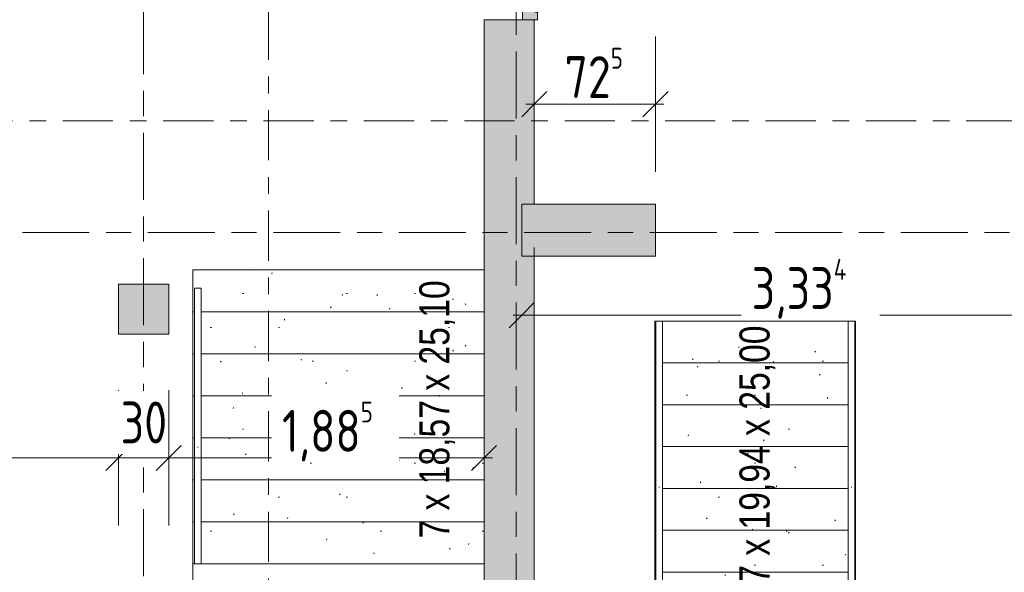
# Model space of a CAD drawing. Header units: metres. Extents: x -39 to 114, y -54 to 869.
# Tile 14 of 44: x -3.79 to 2.1, y -14.05 to -10.75. Entities that reach past the tile are written whole.
import ezdxf

# ---------------------------------------------------------------- set-up
doc = ezdxf.new("R2010")
doc.units = ezdxf.units.M
for name, pattern in [('_Rasterlinie_', [0.75, 0.4, -0.1, 0.15, -0.1]), ('_Schnittlinie_', [0.6, 0.3, -0.1, 0.1, -0.1]), ('_Verdeckte Linien_', [0.3, 0.2, -0.1])]:
    doc.linetypes.add(name, pattern=pattern)
for name, color, linetype, lineweight in [('A_Bem', 7, 'Continuous', 5), ('A_Bem-100', 7, 'Continuous', 5), ('A_Fenster', 45, 'Continuous', 5), ('A_Fenster_Glas', 5, 'Continuous', 5), ('A_Geländer', 7, 'Continuous', 5), ('A_Geschossdecken', 7, 'Continuous', 5), ('A_Raster', 128, 'Continuous', 5), ('A_Symbol-S_A', 172, 'Continuous', 5), ('A_Tragwerksstützen', 7, 'Continuous', 5), ('A_Treppe', 38, 'Continuous', 5), ('A_Tuer', 128, 'Continuous', 5), ('A_Wand', 244, 'Continuous', 5), ('A_Wand_Schraff', 1, 'Continuous', 5), ('Treppe - Beschriftungen', 50, 'Continuous', 5)]:
    doc.layers.add(name, color=color, linetype=linetype, lineweight=lineweight)
doc.styles.add('Arial', font='arial.ttf', dxfattribs={"width": 0.8, "height": 0.18})
doc.styles.add('ISOCPEUR', font='isocpeur.ttf', dxfattribs={"width": 0.8, "height": 0.25})
doc.dimstyles.new('BLB-Standard_2_5_Aussen', dxfattribs={"dimscale": 0.3048, "dimtxt": 0.248995, "dimasz": 0.492126, "dimexe": 1.32874, "dimexo": 0.0625, "dimgap": 0.032808, "dimtad": 1, "dimdec": 1, "dimlfac": 100, "dimrnd": 0.1, "dimdsep": 46, "dimtxsty": 'ISOCPEUR', "dimblk1": 'OBLIQUE', "dimblk2": 'OBLIQUE', "dimsah": 1, "dimcen": 0.09, "dimdle": 0.164042, "dimazin": 0, "dimtfac": 1, "dimtdec": 4, "dimtix": 1, "dimtmove": 0, "dimatfit": 3, "dimfxl": 1.32874, "dimfxlon": 1, "dimtvp": 1, "dimtolj": 1, "dimtzin": 0, "dimarcsym": 2})
doc.dimstyles.new('BLB-Standard_2_5_Aussen_maskiert', dxfattribs={"dimscale": 0.3048, "dimtxt": 0.248995, "dimasz": 0.492126, "dimexe": 1.32874, "dimexo": 0.0625, "dimgap": 0.032808, "dimtad": 1, "dimrnd": 0.001, "dimzin": 0, "dimdsep": 46, "dimtxsty": 'ISOCPEUR', "dimblk1": 'OBLIQUE', "dimblk2": 'OBLIQUE', "dimsah": 1, "dimcen": 0.09, "dimdle": 0.164042, "dimazin": 0, "dimtfac": 1, "dimtdec": 4, "dimtix": 1, "dimtmove": 0, "dimatfit": 3, "dimfxl": 1.32874, "dimfxlon": 1, "dimtvp": 1, "dimtfill": 1, "dimtolj": 1, "dimtzin": 0, "dimarcsym": 2})
doc.dimstyles.new('BLB-Standard_2_5_Aussen_maskiert_1', dxfattribs={"dimscale": 0.3048, "dimtxt": 0.248995, "dimasz": 0.492126, "dimexe": 1.32874, "dimexo": 0.0625, "dimgap": 0.032808, "dimtad": 1, "dimdec": 1, "dimlfac": 100, "dimrnd": 0.1, "dimdsep": 46, "dimtxsty": 'ISOCPEUR', "dimblk1": 'OBLIQUE', "dimblk2": 'OBLIQUE', "dimsah": 1, "dimcen": 0.09, "dimdle": 0.164042, "dimazin": 0, "dimtfac": 1, "dimtdec": 4, "dimtix": 1, "dimtmove": 0, "dimatfit": 3, "dimfxl": 1.32874, "dimfxlon": 1, "dimtvp": 1, "dimtfill": 1, "dimtolj": 1, "dimtzin": 0, "dimarcsym": 2})
pattern_1 = [(0, (0, 0), (0.813, 0.203), [0.007, -0.603, 0.007, -0.603, -3.251]), (0, (0, 0), (0.813, 0.203), [-1.219, 0.007, -1.212, 0.007, -0.603, -1.422]), (0, (0, 0), (0.813, 0.203), [-3.048, 0.007, -0.4, 0.007, -1.009]), (120, (0.305, 0.102), (-0.5823032, 0.6025787), [0.007, -0.603, 0.007, -0.603, -3.251]), (120, (0.305, 0.102), (-0.5823032, 0.6025787), [-1.219, 0.007, -1.212, 0.007, -0.603, -1.422]), (120, (0.305, 0.102), (-0.5823032, 0.6025787), [-3.048, 0.007, -0.4, 0.007, -1.009]), (240, (0.406, 0.508), (-0.2306968, -0.8055787), [0.007, -0.603, 0.007, -0.603, -3.251]), (240, (0.406, 0.508), (-0.2306968, -0.8055787), [-1.219, 0.007, -1.212, 0.007, -0.603, -1.422]), (240, (0.406, 0.508), (-0.2306968, -0.8055787), [-3.048, 0.007, -0.4, 0.007, -1.009])]

# ---------------------------------------------------------------- blocks, each defined once
blk = doc.blocks.new('Typ des oberen Holms - Oberer Geländerholm_Innen_-8098102-A-E-2- OK FFB')
at = {"layer": 'A_Geländer', "color": 250, "lineweight": 9}
for p, q in [((-2.7423, -12.3512), (-2.7415, -13.3357)), ((-2.7015, -13.3357), (-2.7023, -12.3512)), ((-2.7195, -13.3022), (-2.7236, -13.3022))]:
    blk.add_line(p, q, dxfattribs=at)
at = {"layer": 'A_Geländer', "color": 250, "lineweight": 9, "flags": 128}
blk.add_lwpolyline([(-2.7242, -12.3512), (-2.7223, -12.3512), (-2.7204, -12.3512)], dxfattribs=at)
blk = doc.blocks.new('Typ des oberen Holms - Oberer Geländerholm_Innen_-V12-A-E-2- OK FFB')
at = {"layer": 'A_Geländer', "color": 250, "lineweight": 9}
for p, q in [((-2.7023, -12.3512), (-2.7423, -12.3512)), ((-2.7423, -12.3512), (-2.7412, -13.7481)), ((-2.7023, -12.3512), (-2.7012, -13.748)), ((-2.7412, -13.7481), (-2.741, -13.9991)), ((-2.7012, -13.748), (-2.701, -13.999)), ((-2.701, -13.999), (-2.741, -13.9991))]:
    blk.add_line(p, q, dxfattribs=at)
blk = doc.blocks.new('Typ des oberen Holms - Oberer Geländerholm_Innen_-8098146-A-E-2- OK FFB')
at = {"layer": 'A_Geländer', "color": 250, "lineweight": 9}
for p, q in [((0.0152, -12.5483), (0.0152, -13.5715)), ((0.0552, -13.5715), (0.0552, -12.5483)), ((0.0373, -13.5396), (0.0331, -13.5396))]:
    blk.add_line(p, q, dxfattribs=at)
at = {"layer": 'A_Geländer', "color": 250, "lineweight": 9, "flags": 128}
blk.add_lwpolyline([(0.0334, -12.5483), (0.0352, -12.5483), (0.0371, -12.5483)], dxfattribs=at)
blk = doc.blocks.new('Typ des oberen Holms - Oberer Geländerholm_Innen_-V13-A-E-2- OK FFB')
at = {"layer": 'A_Geländer', "color": 250, "lineweight": 9}
for p, q in [((0.0552, -12.5483), (0.0152, -12.5483)), ((0.0152, -12.5483), (0.0152, -14.8255)), ((0.0552, -12.5483), (0.0552, -14.8069)), ((0.0152, -14.8255), (0.0552, -14.8069))]:
    blk.add_line(p, q, dxfattribs=at)
at = {"layer": 'A_Geländer', "color": 250, "linetype": '_Verdeckte Linien_', "lineweight": 9}
for p, q in [((0.0152, -14.8255), (0.0152, -16.5483)), ((0.0552, -14.8069), (0.0552, -16.5483)), ((0.0152, -16.5483), (0.0152, -16.7983)), ((0.0552, -16.5483), (0.0552, -16.7983)), ((0.0552, -16.7983), (0.0152, -16.7983))]:
    blk.add_line(p, q, dxfattribs=at)
blk = doc.blocks.new('Typ des oberen Holms - Oberer Geländerholm_Innen_-8098158-A-E-2- OK FFB')
at = {"layer": 'A_Geländer', "color": 250, "lineweight": 9}
for p, q in [((1.1644, -12.5483), (1.1644, -13.5715)), ((1.2044, -13.5715), (1.2044, -12.5483)), ((1.1865, -13.5396), (1.1823, -13.5396))]:
    blk.add_line(p, q, dxfattribs=at)
at = {"layer": 'A_Geländer', "color": 250, "lineweight": 9, "flags": 128}
blk.add_lwpolyline([(1.1826, -12.5483), (1.1844, -12.5483), (1.1863, -12.5483)], dxfattribs=at)
blk = doc.blocks.new('Typ des oberen Holms - Oberer Geländerholm_Innen_-V14-A-E-2- OK FFB')
at = {"layer": 'A_Geländer', "color": 250, "lineweight": 9}
for p, q in [((1.2044, -12.5483), (1.1644, -12.5483)), ((1.1644, -12.5483), (1.1644, -14.2897)), ((1.2044, -12.5483), (1.2044, -14.271))]:
    blk.add_line(p, q, dxfattribs=at)
blk = doc.blocks.new('TU 2 tlg - 1480 x 2000-8568537-A-E-2- OK FFB')
at = {"layer": 'A_Tuer', "lineweight": 9}
h = blk.add_hatch(color=253, dxfattribs=at)
h.paths.add_polyline_path([(-0.74, -0.08), (-0.74, -0.17), (-0.695, -0.17), (-0.695, -0.155), (-0.68, -0.155), (-0.68, -0.125), (-0.67, -0.125), (-0.67, -0.095), (-0.655, -0.095), (-0.655, -0.08)], flags=0)
h.paths.add_polyline_path([(-0.0475, -0.095), (-0.0325, -0.095), (-0.0325, -0.125), (-0.0225, -0.125), (-0.0225, -0.155), (-0.0075, -0.155), (-0.0075, -0.17), (0.0075, -0.17), (0.0075, -0.155), (0.0225, -0.155), (0.0225, -0.125), (0.0325, -0.125), (0.0325, -0.095), (0.0475, -0.095), (0.0475, -0.08), (-0.0475, -0.08)], flags=0)
h.paths.add_polyline_path([(0.655, -0.095), (0.67, -0.095), (0.67, -0.125), (0.68, -0.125), (0.68, -0.155), (0.695, -0.155), (0.695, -0.17), (0.74, -0.17), (0.74, -0.08), (0.655, -0.08)], flags=0)
h = blk.add_hatch(color=253, dxfattribs=at)
h.paths.add_polyline_path([(-0.6875, -0.155), (-0.6875, -0.17), (-0.6175, -0.17), (-0.6175, -0.08), (-0.6475, -0.08), (-0.6475, -0.095), (-0.6625, -0.095), (-0.6625, -0.125), (-0.6725, -0.125), (-0.6725, -0.155), (-0.68, -0.155)], flags=0)
h.paths.add_polyline_path([(-0.0775, -0.17), (-0.0075, -0.17), (-0.0075, -0.155), (-0.0225, -0.155), (-0.0225, -0.125), (-0.0325, -0.125), (-0.0325, -0.095), (-0.0475, -0.095), (-0.0475, -0.08), (-0.0775, -0.08)], flags=0)
for points in [[(-0.6175, -0.139), (-0.0775, -0.139), (-0.0775, -0.095), (-0.6175, -0.095)], [(0.0775, -0.139), (0.6175, -0.139), (0.6175, -0.095), (0.0775, -0.095)]]:
    blk.add_hatch(color=253, dxfattribs=at).paths.add_polyline_path(points, flags=0)
h = blk.add_hatch(color=253, dxfattribs=at)
h.paths.add_polyline_path([(0.0075, -0.17), (0.0775, -0.17), (0.0775, -0.08), (0.0475, -0.08), (0.0475, -0.095), (0.0325, -0.095), (0.0325, -0.125), (0.0225, -0.125), (0.0225, -0.155), (0.0075, -0.155)], flags=0)
h.paths.add_polyline_path([(0.6175, -0.08), (0.6175, -0.17), (0.6875, -0.17), (0.6875, -0.155), (0.6725, -0.155), (0.6725, -0.125), (0.6625, -0.125), (0.6625, -0.095), (0.6475, -0.095), (0.6475, -0.08)], flags=0)
at = {"layer": 'A_Fenster', "color": 250, "lineweight": 9}
for p, q in [((-0.6625, -0.125), (-0.6625, -0.095)), ((-0.655, -0.095), (-0.6475, -0.095)), ((-0.6475, -0.08), (-0.6175, -0.08)), ((-0.6475, -0.095), (-0.6475, -0.08)), ((-0.6175, -0.08), (-0.0775, -0.08)), ((-0.6175, -0.08), (-0.6175, -0.17)), ((-0.0775, -0.08), (-0.0475, -0.08)), ((-0.0775, -0.17), (-0.0775, -0.08)), ((0.0775, -0.08), (0.0475, -0.08)), ((0.6175, -0.08), (0.0775, -0.08)), ((0.0775, -0.17), (0.0775, -0.08)), ((0.6175, -0.08), (0.6175, -0.17)), ((0.6475, -0.08), (0.6175, -0.08)), ((0.6475, -0.095), (0.6475, -0.08)), ((0.655, -0.095), (0.6475, -0.095)), ((0.6625, -0.125), (0.6625, -0.095)), ((-0.6875, -0.17), (-0.6875, -0.155)), ((-0.6175, -0.17), (-0.6875, -0.17)), ((-0.68, -0.155), (-0.6725, -0.155)), ((-0.6725, -0.155), (-0.6725, -0.125)), ((-0.67, -0.125), (-0.6625, -0.125)), ((-0.0775, -0.17), (-0.6175, -0.17)), ((-0.0075, -0.17), (-0.0775, -0.17)), ((-0.055, -0.17), (-0.055, -0.176)), ((-0.055, -0.176), (-0.0546, -0.176)), ((-0.03, -0.176), (-0.055, -0.176)), ((-0.0525, -0.176), (-0.0525, -0.2)), ((-0.0325, -0.2), (-0.0325, -0.176)), ((-0.0304, -0.176), (-0.03, -0.176)), ((-0.03, -0.176), (-0.03, -0.17)), ((0.0075, -0.17), (0.0775, -0.17)), ((0.03, -0.17), (0.03, -0.176)), ((0.055, -0.176), (0.03, -0.176)), ((0.03, -0.176), (0.0304, -0.176)), ((0.0325, -0.176), (0.0325, -0.2)), ((0.0525, -0.2), (0.0525, -0.176)), ((0.0546, -0.176), (0.055, -0.176)), ((0.055, -0.176), (0.055, -0.17)), ((0.0775, -0.17), (0.6175, -0.17)), ((0.6175, -0.17), (0.6875, -0.17)), ((0.67, -0.125), (0.6625, -0.125)), ((0.6725, -0.155), (0.6725, -0.125)), ((0.68, -0.155), (0.6725, -0.155)), ((0.6875, -0.17), (0.6875, -0.155))]:
    blk.add_line(p, q, dxfattribs=at)
for points in [[(-0.0525, -0.2), (-0.0525, -0.2009), (-0.0523, -0.2022), (-0.0518, -0.2038), (-0.0513, -0.2048), (-0.0508, -0.2056), (-0.0503, -0.2063), (-0.0497, -0.2069), (-0.0491, -0.2075), (-0.0484, -0.2081), (-0.0475, -0.2087), (-0.0463, -0.2093), (-0.0447, -0.2098), (-0.0425, -0.2101), (-0.0403, -0.2098), (-0.0387, -0.2093), (-0.0375, -0.2087), (-0.0366, -0.2081), (-0.0359, -0.2075), (-0.0353, -0.2069), (-0.0345, -0.2061), (-0.0339, -0.2052), (-0.0335, -0.2044), (-0.0332, -0.2036), (-0.0327, -0.2022), (-0.0325, -0.2009), (-0.0325, -0.2)], [(0.0325, -0.2), (0.0325, -0.2009), (0.0327, -0.2022), (0.0332, -0.2038), (0.0337, -0.2048), (0.0342, -0.2056), (0.0347, -0.2063), (0.0353, -0.2069), (0.0359, -0.2075), (0.0366, -0.2081), (0.0375, -0.2087), (0.0387, -0.2093), (0.0403, -0.2098), (0.0425, -0.2101), (0.0447, -0.2098), (0.0463, -0.2093), (0.0475, -0.2087), (0.0484, -0.2081), (0.0491, -0.2075), (0.0497, -0.2069), (0.0505, -0.2061), (0.0511, -0.2052), (0.0515, -0.2044), (0.0518, -0.2036), (0.0523, -0.2022), (0.0525, -0.2009), (0.0525, -0.2)]]:
    blk.add_open_spline(points, degree=3, knots=[0, 0, 0, 0, 0.083333, 0.125, 0.166667, 0.1875, 0.208333, 0.25, 0.270833, 0.291667, 0.333333, 0.375, 0.416667, 0.5, 0.583333, 0.625, 0.666667, 0.708333, 0.729167, 0.75, 0.791667, 0.833333, 0.854167, 0.875, 0.916667, 1, 1, 1, 1], dxfattribs=at)
at = {"layer": 'A_Fenster_Glas', "color": 250, "lineweight": 9}
for p, q in [((-0.6175, -0.139), (-0.6175, -0.095)), ((-0.6175, -0.095), (-0.0775, -0.095)), ((-0.0775, -0.095), (-0.0775, -0.139)), ((0.6175, -0.095), (0.0775, -0.095)), ((0.0775, -0.095), (0.0775, -0.139)), ((0.6175, -0.139), (0.6175, -0.095)), ((-0.0775, -0.139), (-0.6175, -0.139)), ((0.0775, -0.139), (0.6175, -0.139))]:
    blk.add_line(p, q, dxfattribs=at)
at = {"layer": 'A_Tuer', "color": 250, "lineweight": 9}
for p, q in [((-0.655, -0.08), (-0.74, -0.08)), ((-0.67, -0.125), (-0.67, -0.095)), ((-0.67, -0.095), (-0.655, -0.095)), ((-0.655, -0.095), (-0.655, -0.08)), ((-0.655, -0.08), (-0.6475, -0.08)), ((0.0475, -0.08), (-0.0475, -0.08)), ((-0.0475, -0.08), (-0.0475, -0.095)), ((-0.0475, -0.095), (-0.0325, -0.095)), ((-0.0325, -0.095), (-0.0325, -0.125)), ((0.0325, -0.125), (0.0325, -0.095)), ((0.0325, -0.095), (0.0475, -0.095)), ((0.0475, -0.095), (0.0475, -0.08)), ((0.6475, -0.08), (0.655, -0.08)), ((0.74, -0.08), (0.655, -0.08)), ((0.655, -0.08), (0.655, -0.095)), ((0.655, -0.095), (0.67, -0.095)), ((0.67, -0.095), (0.67, -0.125)), ((-0.74, -0.15), (-0.74, -0.17)), ((-0.74, -0.17), (-0.695, -0.17)), ((-0.695, -0.17), (-0.695, -0.155)), ((-0.695, -0.155), (-0.68, -0.155)), ((-0.6875, -0.17), (-0.695, -0.17)), ((-0.68, -0.155), (-0.68, -0.125)), ((-0.68, -0.125), (-0.67, -0.125)), ((-0.0325, -0.125), (-0.0225, -0.125)), ((-0.0225, -0.125), (-0.0225, -0.155)), ((-0.0225, -0.155), (-0.0075, -0.155)), ((-0.0075, -0.155), (-0.0075, -0.17)), ((-0.0075, -0.17), (0.0075, -0.17)), ((0.0075, -0.17), (0.0075, -0.155)), ((0.0075, -0.155), (0.0225, -0.155)), ((0.0225, -0.155), (0.0225, -0.125)), ((0.0225, -0.125), (0.0325, -0.125)), ((0.67, -0.125), (0.68, -0.125)), ((0.68, -0.125), (0.68, -0.155)), ((0.68, -0.155), (0.695, -0.155)), ((0.695, -0.17), (0.6875, -0.17)), ((0.695, -0.155), (0.695, -0.17)), ((0.695, -0.17), (0.74, -0.17)), ((0.74, -0.17), (0.74, -0.15))]:
    blk.add_line(p, q, dxfattribs=at)
blk = doc.blocks.new('DIMBLOCK85-A-E-2- OK FFB')
at = {"layer": 'A_Bem-100'}
for p, q in [((-0.711, -10.8466), (-0.711, -11.6566)), ((-0.711, -11.2516), (-0.711, -10.8466)), ((0.014, -11.6566), (0.014, -10.8466)), ((-0.761, -11.2516), (0.064, -11.2516)), ((0.014, -11.2516), (0.014, -11.6566))]:
    blk.add_line(p, q, dxfattribs=at)
at = {"layer": 'A_Bem-100', "lineweight": 9}
for p, q in [((-0.711, -11.2516), (-0.636, -11.1766)), ((0.014, -11.2516), (0.089, -11.1766)), ((-0.711, -11.2516), (-0.786, -11.3266)), ((0.014, -11.2516), (-0.061, -11.3266))]:
    blk.add_line(p, q, dxfattribs=at)
at = {"layer": 'A_Bem-100', "color": 0, "insert": (-0.5303, -10.915), "char_height": 0.25, "width": 0.436211, "attachment_point": 1, "line_spacing_factor": 1.149209, "style": 'ISOCPEUR'}
blk.add_mtext('72\\A2\\H0.5x;\\S5^  ;\\H2x;', dxfattribs=at)
blk = doc.blocks.new('_Oblique')
at = {"color": 0, "linetype": 'ByBlock', "lineweight": -2}
blk.add_line((-0.5, -0.5), (0.5, 0.5), dxfattribs=at)
blk = doc.blocks.new('DIMBLOCK170-A-E-2- OK FFB')
at = {"layer": 'A_Bem-100'}
for p, q in [((-0.711, -12.1076), (-0.711, -12.9176)), ((-0.711, -12.5126), (-0.711, -12.1076)), ((2.5483, -12.9176), (2.5483, -12.1076)), ((-0.836, -12.5126), (2.5483, -12.5126)), ((2.5483, -12.5126), (2.5483, -12.9176))]:
    blk.add_line(p, q, dxfattribs=at)
at = {"layer": 'A_Bem-100', "lineweight": 9}
for p, q in [((-0.786, -12.5126), (-0.711, -12.4376)), ((2.5483, -12.5126), (2.6233, -12.4376)), ((-0.786, -12.5126), (-0.861, -12.5876)), ((2.5483, -12.5126), (2.4733, -12.5876))]:
    blk.add_line(p, q, dxfattribs=at)
at = {"layer": 'A_Bem-100', "color": 0, "insert": (0.5886, -12.176), "char_height": 0.25, "width": 0.702121, "attachment_point": 1, "line_spacing_factor": 1.149209, "style": 'ISOCPEUR', "bg_fill": 3, "box_fill_scale": 1.25, "bg_fill_color": 256, "bg_fill_true_color": 13158600, "bg_fill_transparency": 0}
blk.add_mtext('3,33\\A2\\H0.5x;\\S4^  ;\\H2x;', dxfattribs=at)
blk = doc.blocks.new('DIMBLOCK221-A-E-2- OK FFB')
at = {"layer": 'A_Bem-100'}
for p, q in [((-7.196, -12.9606), (-7.196, -13.7706)), ((-7.196, -13.3656), (-7.196, -12.9606)), ((-3.196, -12.9606), (-3.196, -13.7706)), ((-3.196, -13.3656), (-3.196, -12.9606)), ((-7.196, -13.3656), (-3.196, -13.3656))]:
    blk.add_line(p, q, dxfattribs=at)
at = {"layer": 'A_Bem-100', "lineweight": 9}
for p, q in [((-7.196, -13.3656), (-7.121, -13.2906)), ((-3.196, -13.3656), (-3.121, -13.2906)), ((-7.196, -13.3656), (-7.271, -13.4406)), ((-3.196, -13.3656), (-3.271, -13.4406))]:
    blk.add_line(p, q, dxfattribs=at)
at = {"layer": 'A_Bem-100', "color": 0, "insert": (-5.4462, -13.029), "char_height": 0.25, "width": 0.600537, "attachment_point": 1, "line_spacing_factor": 1.149209, "style": 'ISOCPEUR', "bg_fill": 3, "box_fill_scale": 1.25, "bg_fill_color": 256, "bg_fill_true_color": 13158600, "bg_fill_transparency": 0}
blk.add_mtext('4,00', dxfattribs=at)
blk = doc.blocks.new('DIMBLOCK222-A-E-2- OK FFB')
at = {"layer": 'A_Bem-100'}
for p, q in [((-3.196, -12.9606), (-3.196, -13.7706)), ((-3.196, -13.3656), (-3.196, -12.9606)), ((-2.896, -12.9606), (-2.896, -13.7706)), ((-2.896, -13.3656), (-2.896, -12.9606)), ((-3.196, -13.3656), (-2.896, -13.3656))]:
    blk.add_line(p, q, dxfattribs=at)
at = {"layer": 'A_Bem-100', "lineweight": 9}
for p, q in [((-3.196, -13.3656), (-3.121, -13.2906)), ((-2.896, -13.3656), (-2.821, -13.2906)), ((-3.196, -13.3656), (-3.271, -13.4406)), ((-2.896, -13.3656), (-2.971, -13.4406))]:
    blk.add_line(p, q, dxfattribs=at)
at = {"layer": 'A_Bem-100', "color": 0, "insert": (-3.183, -13.029), "char_height": 0.25, "width": 0.328652, "attachment_point": 1, "line_spacing_factor": 1.149209, "style": 'ISOCPEUR', "bg_fill": 3, "box_fill_scale": 1.25, "bg_fill_color": 256, "bg_fill_true_color": 13158600, "bg_fill_transparency": 0}
blk.add_mtext('30', dxfattribs=at)
blk = doc.blocks.new('DIMBLOCK223-A-E-2- OK FFB')
at = {"layer": 'A_Bem-100'}
for p, q in [((-2.896, -12.9606), (-2.896, -13.7706)), ((-2.896, -13.3656), (-2.896, -12.9606)), ((-1.011, -12.9606), (-1.011, -13.7706)), ((-1.011, -13.3656), (-1.011, -12.9606)), ((-2.896, -13.3656), (-0.961, -13.3656))]:
    blk.add_line(p, q, dxfattribs=at)
at = {"layer": 'A_Bem-100', "lineweight": 9}
for p, q in [((-2.896, -13.3656), (-2.821, -13.2906)), ((-1.011, -13.3656), (-0.936, -13.2906)), ((-2.896, -13.3656), (-2.971, -13.4406)), ((-1.011, -13.3656), (-1.086, -13.4406))]:
    blk.add_line(p, q, dxfattribs=at)
at = {"layer": 'A_Bem-100', "color": 0, "insert": (-2.2187, -13.029), "char_height": 0.25, "width": 0.63639, "attachment_point": 1, "line_spacing_factor": 1.149209, "style": 'ISOCPEUR', "bg_fill": 3, "box_fill_scale": 1.25, "bg_fill_color": 256, "bg_fill_true_color": 13158600, "bg_fill_transparency": 0}
blk.add_mtext('1,88\\A2\\H0.5x;\\S5^  ;\\H2x;', dxfattribs=at)

msp = doc.modelspace()

# ---------------------------------------------------------------- hatches: boundary and pattern name
at = {"layer": 'A_Tragwerksstützen'}
for points in [[(0.014, -12.1596), (0.014, -11.8496), (-0.786, -11.8496), (-0.786, -12.1596), (-0.1343, -12.1596)], [(-2.896, -12.6267), (-2.896, -12.3267), (-3.196, -12.3267), (-3.196, -12.6267)]]:
    msp.add_hatch(color=8, dxfattribs=at).paths.add_polyline_path(points, flags=0)
at = {"layer": 'A_Treppe'}
h = msp.add_hatch(dxfattribs=at)
h.set_pattern_fill('FP_1', style=0, pattern_type=2)
h.set_pattern_definition(pattern_1)
h.paths.add_polyline_path([(-2.1984, -12.4931), (-1.011, -12.4931), (-1.011, -12.2421), (-2.751, -12.2421), (-2.751, -12.4931), (-2.7422, -12.4931), (-2.7416, -12.3512), (-2.7023, -12.3512), (-2.7012, -12.4931)], flags=0)
h = msp.add_hatch(dxfattribs=at)
h.set_pattern_fill('FP_2', style=0, pattern_type=2)
h.set_pattern_definition(pattern_1)
h.paths.add_polyline_path([(-2.1984, -12.7441), (-1.011, -12.7441), (-1.011, -12.4931), (-2.7022, -12.4931), (-2.7012, -12.7441)], flags=0)
h.paths.add_polyline_path([(-2.742, -12.7441), (-2.7423, -12.4931), (-2.751, -12.4931), (-2.751, -12.7441), (-2.7423, -12.7441)], flags=0)
h = msp.add_hatch(dxfattribs=at)
h.set_pattern_fill('FP_1', style=0, pattern_type=2)
h.set_pattern_definition(pattern_1)
h.paths.add_polyline_path([(1.2044, -12.7983), (1.2098, -12.7983), (1.2098, -12.5483), (1.2044, -12.5483), (1.2044, -12.5535)], flags=0)
h.paths.add_polyline_path([(0.0152, -12.7983), (0.0152, -12.5483), (0.0098, -12.5483), (0.0098, -12.7983)], flags=0)
h.paths.add_polyline_path([(0.0552, -12.7983), (1.1644, -12.7983), (1.1644, -12.5483), (0.0552, -12.5483)], flags=0)
h = msp.add_hatch(dxfattribs=at)
h.set_pattern_fill('FP_2', style=0, pattern_type=2)
h.set_pattern_definition(pattern_1)
h.paths.add_polyline_path([(-1.011, -12.9951), (-1.011, -12.7441), (-2.702, -12.7441), (-2.7012, -12.9951), (-2.1984, -12.9951)], flags=0)
h.paths.add_polyline_path([(-2.7418, -12.9951), (-2.7423, -12.7441), (-2.751, -12.7441), (-2.751, -12.9951), (-2.7423, -12.9951)], flags=0)
h = msp.add_hatch(dxfattribs=at)
h.set_pattern_fill('FP_1', style=0, pattern_type=2)
h.set_pattern_definition(pattern_1)
h.paths.add_polyline_path([(0.0098, -13.0483), (0.0152, -13.0483), (0.0152, -12.7983), (0.0098, -12.7983), (0.0098, -12.9085)], flags=0)
h.paths.add_polyline_path([(0.0552, -13.0483), (1.1644, -13.0483), (1.1644, -12.7983), (0.0552, -12.7983), (0.0552, -12.9085)], flags=0)
h.paths.add_polyline_path([(1.2044, -13.0483), (1.2098, -13.0483), (1.2098, -12.7983), (1.2044, -12.7983), (1.2044, -12.9085)], flags=0)
h = msp.add_hatch(dxfattribs=at)
h.set_pattern_fill('FP_1', style=0, pattern_type=2)
h.set_pattern_definition(pattern_1)
h.paths.add_polyline_path([(-1.011, -13.2461), (-1.011, -12.9951), (-2.7018, -12.9951), (-2.7012, -13.2461), (-2.1984, -13.2461)], flags=0)
h.paths.add_polyline_path([(-2.7416, -13.2461), (-2.7416, -13.2461), (-2.7423, -12.9951), (-2.751, -12.9951), (-2.751, -13.2461), (-2.7423, -13.2461)], flags=0)
h = msp.add_hatch(dxfattribs=at)
h.set_pattern_fill('FP_1', style=0, pattern_type=2)
h.set_pattern_definition(pattern_1)
h.paths.add_polyline_path([(0.8977, -13.2983), (1.1644, -13.2983), (1.1644, -13.0483), (0.0552, -13.0483), (0.0552, -13.2983), (0.3817, -13.2983)], flags=0)
h.paths.add_polyline_path([(0.0152, -13.2983), (0.0152, -13.0483), (0.0098, -13.0483), (0.0098, -13.2983)], flags=0)
h.paths.add_polyline_path([(1.2098, -13.2983), (1.2098, -13.0483), (1.2044, -13.0483), (1.2044, -13.2983)], flags=0)
h = msp.add_hatch(dxfattribs=at)
h.set_pattern_fill('FP_2', style=0, pattern_type=2)
h.set_pattern_definition(pattern_1)
h.paths.add_polyline_path([(-2.1984, -13.4971), (-1.011, -13.4971), (-1.011, -13.2461), (-2.7016, -13.2461), (-2.7012, -13.4971)], flags=0)
h.paths.add_polyline_path([(-2.7423, -13.4971), (-2.7414, -13.4971), (-2.7423, -13.2461), (-2.751, -13.2461), (-2.751, -13.4971)], flags=0)
h = msp.add_hatch(dxfattribs=at)
h.set_pattern_fill('FP_1', style=0, pattern_type=2)
h.set_pattern_definition(pattern_1)
h.paths.add_polyline_path([(0.3817, -13.5483), (1.1644, -13.5483), (1.1644, -13.2983), (0.0552, -13.2983), (0.0552, -13.5483), (0.1237, -13.5483)], flags=0)
h.paths.add_polyline_path([(0.0152, -13.5483), (0.0152, -13.2983), (0.0098, -13.2983), (0.0098, -13.5483)], flags=0)
h.paths.add_polyline_path([(1.2098, -13.5483), (1.2098, -13.2983), (1.2044, -13.2983), (1.2044, -13.5483)], flags=0)
h = msp.add_hatch(dxfattribs=at)
h.set_pattern_fill('FP_2', style=0, pattern_type=2)
h.set_pattern_definition(pattern_1)
h.paths.add_polyline_path([(-2.1984, -13.7481), (-1.011, -13.7481), (-1.011, -13.4971), (-2.7014, -13.4971), (-2.701, -13.7481)], flags=0)
h.paths.add_polyline_path([(-2.7423, -13.7481), (-2.7412, -13.748), (-2.7423, -13.4971), (-2.751, -13.4971), (-2.751, -13.7481)], flags=0)
h = msp.add_hatch(dxfattribs=at)
h.set_pattern_fill('FP_1', style=0, pattern_type=2)
h.set_pattern_definition(pattern_1)
h.paths.add_polyline_path([(0.0098, -13.7983), (0.0152, -13.7983), (0.0152, -13.5483), (0.0098, -13.5483), (0.0098, -13.6186)], flags=0)
h.paths.add_polyline_path([(0.0552, -13.7983), (1.1644, -13.7983), (1.1644, -13.5483), (0.0552, -13.5483), (0.0552, -13.6186)], flags=0)
h.paths.add_polyline_path([(1.2044, -13.7983), (1.2098, -13.7983), (1.2098, -13.5483), (1.2044, -13.5483), (1.2044, -13.6186)], flags=0)
h = msp.add_hatch(dxfattribs=at)
h.set_pattern_fill('FP_2', style=0, pattern_type=2)
h.set_pattern_definition(pattern_1)
h.paths.add_polyline_path([(-2.1984, -13.9991), (-1.011, -13.9991), (-1.011, -13.7481), (-2.7012, -13.7481), (-2.7012, -13.999), (-2.701, -13.9991)], flags=0)
h.paths.add_polyline_path([(-2.7423, -13.9991), (-2.741, -13.9991), (-2.7423, -13.7481), (-2.751, -13.7481), (-2.751, -13.9991)], flags=0)
h = msp.add_hatch(dxfattribs=at)
h.set_pattern_fill('FP_3', style=0, pattern_type=2)
h.set_pattern_definition(pattern_1)
h.paths.add_polyline_path([(0.0098, -14.0483), (0.0152, -14.0483), (0.0152, -13.7983), (0.0098, -13.7983)], flags=0)
h.paths.add_polyline_path([(0.0552, -14.0483), (1.1644, -14.0483), (1.1644, -13.7983), (0.0552, -13.7983)], flags=0)
h.paths.add_polyline_path([(1.2044, -14.0483), (1.2098, -14.0483), (1.2098, -13.7983), (1.2044, -13.7983)], flags=0)
h = msp.add_hatch(dxfattribs=at)
h.set_pattern_fill('FP_3', style=0, pattern_type=2)
h.set_pattern_definition(pattern_1)
h.paths.add_polyline_path([(0.8977, -14.2983), (1.146, -14.2983), (1.1644, -14.2897), (1.1644, -14.0483), (0.0552, -14.0483), (0.0552, -14.2983), (0.5438, -14.2983)], flags=0)
h.paths.add_polyline_path([(0.0098, -14.2983), (0.0152, -14.2983), (0.0152, -14.0483), (0.0098, -14.0483)], flags=0)
h.paths.add_polyline_path([(1.2044, -14.271), (1.2098, -14.2685), (1.2098, -14.0483), (1.2044, -14.0483), (1.2044, -14.0694)], flags=0)
at = {"layer": 'A_Wand_Schraff', "lineweight": 9}
h = msp.add_hatch(color=253, dxfattribs=at)
h.paths.add_polyline_path([(-0.711, -14.9729), (-0.711, -12.1596), (-0.786, -12.1596), (-0.786, -11.8496), (-0.711, -11.8496), (-0.711, -10.7471), (-1.011, -10.7471), (-1.011, -14.9723)], flags=0)
h.paths.add_polyline_path([(-0.711, -9.2671), (-0.711, -8.1596), (-0.786, -8.1596), (-0.786, -7.8496), (-0.711, -7.8496), (-0.711, -4.1646), (-0.801, -4.1646), (-0.801, -3.8546), (-0.711, -3.8546), (-0.711, -0.1696), (-0.781, -0.1696), (-0.781, 0.1504), (-0.711, 0.1504), (-0.711, 3.8179), (-0.791, 3.8179), (-0.791, 4.1379), (-0.711, 4.1379), (-0.711, 7.8329), (-0.776, 7.8329), (-0.776, 8.1529), (-0.711, 8.1529), (-0.711, 12.5329), (-0.771, 12.5329), (-0.771, 12.7729), (-1.011, 12.7729), (-1.011, -9.2671)], flags=0)

# ---------------------------------------------------------------- linework, layer by layer
at = {"layer": 'A_Geschossdecken', "color": 253, "lineweight": 9}
for p, q in [((-2.741, -13.9991), (-2.751, -13.9991)), ((-2.751, -13.9991), (-2.751, -14.9684)), ((-1.011, -13.9991), (-2.701, -13.9991))]:
    msp.add_line(p, q, dxfattribs=at)
at = {"layer": 'A_Raster', "linetype": '_Rasterlinie_', "lineweight": 9}
for p, q in [((-3.046, -53.073), (-3.046, 37.0621)), ((31.1297, -12.0184), (-37.7073, -12.0184))]:
    msp.add_line(p, q, dxfattribs=at)
at = {"layer": 'A_Symbol-S_A', "linetype": '_Schnittlinie_', "lineweight": 9}
for p, q in [((-2.2984, -31.9872), (-2.2984, 27.094)), ((-24.5288, -11.3507), (29.1355, -11.3507))]:
    msp.add_line(p, q, dxfattribs=at)
at = {"layer": 'A_Tragwerksstützen', "color": 250, "lineweight": 9}
for p, q in [((-0.711, -11.8496), (-0.786, -11.8496)), ((-0.786, -11.8496), (-0.786, -12.1596)), ((0.014, -11.8496), (-0.711, -11.8496)), ((0.014, -12.1596), (0.014, -11.8496)), ((-0.786, -12.1596), (-0.711, -12.1596)), ((-0.711, -12.1596), (0.014, -12.1596)), ((-2.896, -12.3267), (-3.196, -12.3267)), ((-3.196, -12.3267), (-3.196, -12.6267)), ((-2.896, -12.6267), (-2.896, -12.3267)), ((-3.196, -12.6267), (-2.896, -12.6267))]:
    msp.add_line(p, q, dxfattribs=at)
at = {"layer": 'A_Treppe', "color": 250, "lineweight": 9}
for p, q in [((-1.011, -12.2421), (-2.751, -12.2421)), ((-2.751, -12.2421), (-2.751, -12.4931)), ((-2.751, -12.4931), (-2.751, -12.7441)), ((-2.7422, -12.4931), (-2.751, -12.4931)), ((-1.011, -12.4931), (-2.7022, -12.4931)), ((0.0152, -12.5483), (0.0098, -12.5483)), ((0.0098, -12.5483), (0.0098, -12.7983)), ((1.1644, -12.5483), (0.0552, -12.5483)), ((1.2098, -12.5483), (1.2044, -12.5483)), ((1.2098, -12.5483), (1.2098, -12.7983)), ((-2.751, -12.7441), (-2.751, -12.9951)), ((-2.742, -12.7441), (-2.751, -12.7441)), ((-1.011, -12.7441), (-2.702, -12.7441)), ((0.0098, -12.7983), (0.0098, -13.0483)), ((0.0152, -12.7983), (0.0098, -12.7983)), ((1.1644, -12.7983), (0.0552, -12.7983)), ((1.2098, -12.7983), (1.2044, -12.7983)), ((1.2098, -12.7983), (1.2098, -13.0483)), ((-2.751, -12.9951), (-2.751, -13.2461)), ((-2.7418, -12.9951), (-2.751, -12.9951)), ((-1.011, -12.9951), (-2.7018, -12.9951)), ((0.0098, -13.0483), (0.0098, -13.2983)), ((0.0152, -13.0483), (0.0098, -13.0483)), ((1.1644, -13.0483), (0.0552, -13.0483)), ((1.2098, -13.0483), (1.2044, -13.0483)), ((1.2098, -13.0483), (1.2098, -13.2983)), ((-2.751, -13.2461), (-2.751, -13.4971)), ((-2.7416, -13.2461), (-2.751, -13.2461)), ((-1.011, -13.2461), (-2.7016, -13.2461)), ((0.0098, -13.2983), (0.0098, -13.5483)), ((0.0152, -13.2983), (0.0098, -13.2983)), ((1.1644, -13.2983), (0.0552, -13.2983)), ((1.2098, -13.2983), (1.2044, -13.2983)), ((1.2098, -13.2983), (1.2098, -13.5483)), ((-2.751, -13.4971), (-2.751, -13.7481)), ((-2.7414, -13.4971), (-2.751, -13.4971)), ((-1.011, -13.4971), (-2.7014, -13.4971)), ((0.0098, -13.5483), (0.0098, -13.7983)), ((0.0152, -13.5483), (0.0098, -13.5483)), ((1.1644, -13.5483), (0.0552, -13.5483)), ((1.2098, -13.5483), (1.2044, -13.5483)), ((1.2098, -13.5483), (1.2098, -13.7983)), ((-2.751, -13.7481), (-2.751, -13.9991)), ((-2.7412, -13.7481), (-2.751, -13.7481)), ((-1.011, -13.7481), (-2.7012, -13.7481)), ((0.0098, -13.7983), (0.0098, -14.0483)), ((0.0152, -13.7983), (0.0098, -13.7983)), ((1.1644, -13.7983), (0.0552, -13.7983)), ((1.2098, -13.7983), (1.2044, -13.7983)), ((1.2098, -13.7983), (1.2098, -14.0483)), ((-2.741, -13.9991), (-2.751, -13.9991)), ((-1.011, -13.9991), (-2.701, -13.9991)), ((0.0098, -14.0483), (0.0098, -14.2983)), ((0.0152, -14.0483), (0.0098, -14.0483)), ((1.1644, -14.0483), (0.0552, -14.0483)), ((1.2098, -14.0483), (1.2044, -14.0483)), ((1.2098, -14.0483), (1.2098, -14.2685))]:
    msp.add_line(p, q, dxfattribs=at)
at = {"layer": 'A_Treppe', "color": 250, "linetype": '_Verdeckte Linien_', "lineweight": 9}
for p, q in [((-1.011, -12.2421), (-2.751, -12.2421)), ((-2.7422, -12.4931), (-2.751, -12.4931)), ((-1.011, -12.4931), (-2.7022, -12.4931)), ((0.0152, -12.5483), (0.0098, -12.5483)), ((1.1644, -12.5483), (0.0552, -12.5483)), ((1.2098, -12.5483), (1.2044, -12.5483)), ((-2.742, -12.7441), (-2.751, -12.7441)), ((-1.011, -12.7441), (-2.702, -12.7441)), ((0.0152, -12.7983), (0.0098, -12.7983)), ((1.1644, -12.7983), (0.0552, -12.7983)), ((1.2098, -12.7983), (1.2044, -12.7983)), ((-2.7418, -12.9951), (-2.751, -12.9951)), ((-1.011, -12.9951), (-2.7018, -12.9951)), ((0.0152, -13.0483), (0.0098, -13.0483)), ((1.1644, -13.0483), (0.0552, -13.0483)), ((1.2098, -13.0483), (1.2044, -13.0483)), ((-2.7416, -13.2461), (-2.751, -13.2461)), ((-1.011, -13.2461), (-2.7016, -13.2461)), ((0.0152, -13.2983), (0.0098, -13.2983)), ((1.1644, -13.2983), (0.0552, -13.2983)), ((1.2098, -13.2983), (1.2044, -13.2983)), ((-2.7414, -13.4971), (-2.751, -13.4971)), ((-1.011, -13.4971), (-2.7014, -13.4971)), ((0.0152, -13.5483), (0.0098, -13.5483)), ((1.1644, -13.5483), (0.0552, -13.5483)), ((1.2098, -13.5483), (1.2044, -13.5483)), ((-2.7412, -13.7481), (-2.751, -13.7481)), ((-1.011, -13.7481), (-2.7012, -13.7481)), ((0.0152, -13.7983), (0.0098, -13.7983)), ((1.1644, -13.7983), (0.0552, -13.7983)), ((1.2098, -13.7983), (1.2044, -13.7983)), ((0.0152, -14.0483), (0.0098, -14.0483)), ((1.1644, -14.0483), (0.0552, -14.0483)), ((1.2098, -14.0483), (1.2044, -14.0483))]:
    msp.add_line(p, q, dxfattribs=at)
at = {"layer": 'A_Wand', "color": 250, "lineweight": 9}
for p, q in [((-0.711, -10.7471), (-1.011, -10.7471)), ((-1.011, -10.7471), (-1.011, -14.9723)), ((-0.711, -11.8496), (-0.711, -10.7471)), ((-0.786, -12.1596), (-0.786, -11.8496)), ((-0.786, -11.8496), (-0.711, -11.8496)), ((-0.711, -12.1596), (-0.786, -12.1596)), ((-0.711, -16.5521), (-0.711, -12.1596))]:
    msp.add_line(p, q, dxfattribs=at)

# ---------------------------------------------------------------- block references
at = {"layer": 'A_Geländer', "color": 250, "lineweight": 9}
for name in ['Typ des oberen Holms - Oberer Geländerholm_Innen_-8098102-A-E-2- OK FFB', 'Typ des oberen Holms - Oberer Geländerholm_Innen_-V12-A-E-2- OK FFB', 'Typ des oberen Holms - Oberer Geländerholm_Innen_-8098146-A-E-2- OK FFB', 'Typ des oberen Holms - Oberer Geländerholm_Innen_-V13-A-E-2- OK FFB', 'Typ des oberen Holms - Oberer Geländerholm_Innen_-8098158-A-E-2- OK FFB', 'Typ des oberen Holms - Oberer Geländerholm_Innen_-V14-A-E-2- OK FFB']:
    msp.add_blockref(name, (0, 0), dxfattribs=at)
at = {"layer": 'A_Tuer', "color": 250, "lineweight": 9, "rotation": 89.99999999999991}
msp.add_blockref('TU 2 tlg - 1480 x 2000-8568537-A-E-2- OK FFB', (-0.861, -10.0071), dxfattribs=at)

# ---------------------------------------------------------------- texts
at = {"layer": 'Treppe - Beschriftungen', "color": 7, "char_height": 0.18, "attachment_point": 1, "rotation": 90, "style": 'Arial'}
for s, insert, width in [('7 x 18,57 x 25,10', (-1.3981, -13.8476), 1.81502), ('17 x 19,94 x 25,00', (0.5157, -14.2296), 1.949704)]:
    msp.add_mtext(s, dxfattribs=dict(at, insert=insert, width=width))

# ---------------------------------------------------------------- dimensions: what is measured, and where the dimension line sits
at = {"layer": 'A_Bem'}
dim = msp.add_linear_dim(base=(0.014, -11.2516), p1=(-0.711, -10.8466), p2=(0.014, -11.6566), text='\\A1;72\\Q;{\\A1;{\\H0.5x;\\S5^ ;}}', dimstyle='BLB-Standard_2_5_Aussen', override={"dimpost": '<>', "dimfxl": 1.087072}, dxfattribs=at)
dim.commit()
dim.dimension.update_dxf_attribs({"geometry": 'DIMBLOCK85-A-E-2- OK FFB', "text_midpoint": (-0.3485, -11.1166)})
dim = msp.add_linear_dim(base=(-3.196, -13.3656), p1=(-7.196, -12.9606), p2=(-3.196, -12.9606), dimstyle='BLB-Standard_2_5_Aussen_maskiert', override={"dimpost": '<>', "dimfxl": 4}, dxfattribs=at)
dim.commit()
dim.dimension.update_dxf_attribs({"geometry": 'DIMBLOCK221-A-E-2- OK FFB', "text_midpoint": (-5.196, -13.2306)})

# ---------------------------------------------------------------- next in the draw order: dimensions: what is measured, and where the dimension line sits
dim = msp.add_linear_dim(base=(2.5483, -12.5126), p1=(-0.711, -12.1076), p2=(2.5483, -12.9176), text='\\A1;3,33\\Q;{\\A1;{\\H0.5x;\\S4^ ;}}', dimstyle='BLB-Standard_2_5_Aussen_maskiert', override={"dimpost": '<>', "dimfxl": 3.358442}, dxfattribs=at)
dim.commit()
dim.dimension.update_dxf_attribs({"geometry": 'DIMBLOCK170-A-E-2- OK FFB', "text_midpoint": (0.9186, -12.3526)})
dim = msp.add_linear_dim(base=(-2.896, -13.3656), p1=(-3.196, -12.9606), p2=(-2.896, -12.9606), dimstyle='BLB-Standard_2_5_Aussen_maskiert_1', override={"dimpost": '<>', "dimfxl": 0.3}, dxfattribs=at)
dim.commit()
dim.dimension.update_dxf_attribs({"geometry": 'DIMBLOCK222-A-E-2- OK FFB', "text_midpoint": (-3.046, -13.2306)})

# ---------------------------------------------------------------- next in the draw order: linework, layer by layer
at = {"layer": 'A_Raster', "linetype": '_Rasterlinie_', "lineweight": 9}
msp.add_line((-0.8185, 37.0621), (-0.8185, -53.073), dxfattribs=at)

# ---------------------------------------------------------------- next in the draw order: dimensions: what is measured, and where the dimension line sits
at = {"layer": 'A_Bem'}
dim = msp.add_linear_dim(base=(-1.011, -13.3656), p1=(-2.896, -12.9606), p2=(-1.011, -12.9606), text='\\A1;1,88\\Q;{\\A1;{\\H0.5x;\\S5^ ;}}', dimstyle='BLB-Standard_2_5_Aussen_maskiert', override={"dimpost": '<>', "dimfxl": 1.885}, dxfattribs=at)
dim.commit()
dim.dimension.update_dxf_attribs({"geometry": 'DIMBLOCK223-A-E-2- OK FFB', "text_midpoint": (-1.9535, -13.2056)})

doc.saveas('drawing.dxf')
